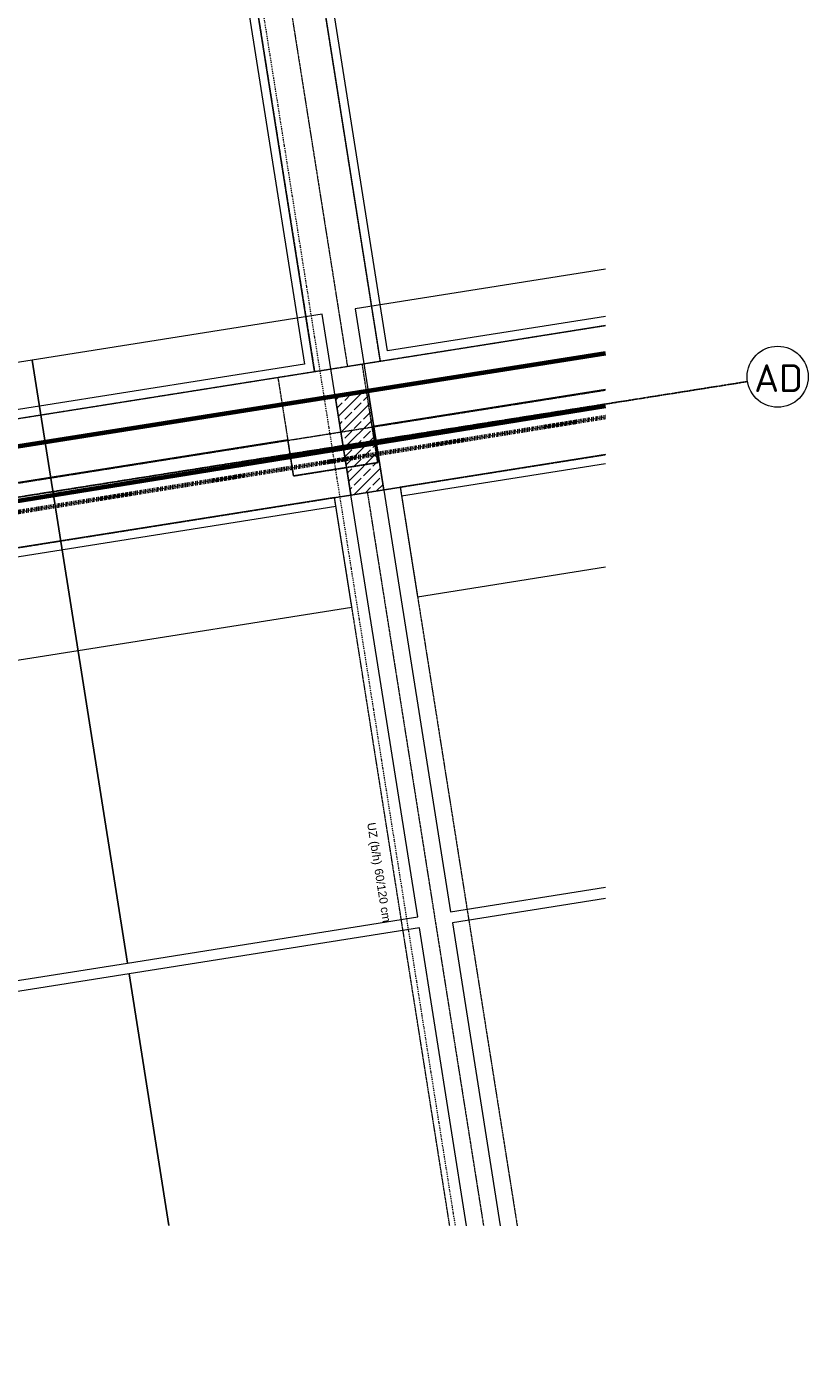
# Model space of a CAD drawing. Header units: millimetres. Extents: x 1523 to 74423, y -42059 to 10268.
# Tile 48 of 77: x 67092 to 74180, y -39821 to -27899. Entities that reach past the tile are written whole.
import ezdxf

# ---------------------------------------------------------------- set-up
doc = ezdxf.new("R2010")
doc.units = ezdxf.units.MM
for name, pattern in [('_Projekt 07 -  _  -  _  -  _  -', [7.5, 3.5, -2, 0, -2]), ('CAx_nichtHalbton', [20001.0584, 10000, -0.5292, 10000, -0.5292]), ('IMPORT-STRICHPUNKT _7_', [20, 10, -5, 0, -5]), ('IMPORT-VERDECKT _8_', [7.5, 5, -2.5]), ('Rasterlinie', [22.225, 12.7, -3.175, 3.175, -3.175])]:
    doc.linetypes.add(name, pattern=pattern)
for name, color, linetype, lineweight, true_color in [('20 A--Träger _ Deckenkonstruktion', 7, 'IMPORT-VERDECKT _8_', 13, 0x656565), ('50 A--Möblierung', 7, 'Continuous', 13, 0x656565), ('90 A--Achsraster _1_50_', 7, 'IMPORT-STRICHPUNKT _7_', 13, 0x656565), ('97 A--Etiketten _ Deckensprung', 7, 'Continuous', 13, 0x656565), ('97 A--Etiketten _ Träger', 7, 'Continuous', 13, 0x656565), ('Neubau_10 A--Stütze', 7, 'Continuous', 13, 0x656565), ('Neubau_10 VSI--Wärmeschutz _veritkal_', 7, 'Continuous', 13, 0x656565), ('Neubau_20 A--Träger _ Deckenkonstruktion', 7, 'IMPORT-VERDECKT _8_', 13, 0x656565), ('Neubau_20 VSI--Wärmeschutz _horizontal_ S_D', 7, 'Continuous', 13, 0x656565), ('Neubau_30 A--Träger _ Dachkonstruktion', 7, 'IMPORT-VERDECKT _8_', 13, 0x656565), ('Xref_706_5_--_ÜP_-1_000_16_Übersichtsplan UG_IFC 2025_01_13_dwg', 7, 'Continuous', 13, 0x767676), ('XX', 7, 'Continuous', 18, 0x804040)]:
    doc.layers.add(name, color=color, linetype=linetype, lineweight=lineweight, true_color=true_color)
doc.layers.add('S-GRID-____-IDEN', color=7, linetype='Continuous', lineweight=9)
doc.layers.add('S-GRID-____-OTLN', color=7, linetype='Continuous', lineweight=9)
doc.styles.add('Arial', font='arial.ttf', dxfattribs={"height": 75})
doc.styles.add('ISOCPEUR_1', font='isocpeur.ttf', dxfattribs={"height": 250})

# ---------------------------------------------------------------- blocks, each defined once
blk = doc.blocks.new('Xref_706_5_--_ÜP_-1_000_11_Übersichtsplan UG_IFC 2024_09_30_dwg_Standard-Rastermarker_12-V7-SuD_-1UG gesamt Plot  - Blatt 1')
at = {"layer": '90 A--Achsraster _1_50_', "color": 9, "true_color": 0xcbcbcb}
blk.add_line((0, 0), (28500, 0), dxfattribs=at)
blk = doc.blocks.new('Xref_706_5_--_ÜP_-1_000_11_Übersichtsplan UG_IFC 2024_09_30_dwg_Standard-Rastermarker_24-41960578-SuD_-1UG gesamt Plot  - Blatt 1')
at = {"layer": '90 A--Achsraster _1_50_', "color": 9, "true_color": 0xcbcbcb}
blk.add_line((5591, 0), (52920, 0), dxfattribs=at)
blk = doc.blocks.new('Xref_706_5_--_ÜP_-1_000_16_Übersichtsplan UG_IFC 2025_01_13_dwg-35469238-SuD_-1UG gesamt Plot  - Blatt 1')
at = {"layer": 'Neubau_10 A--Stütze', "true_color": 0xcbcbcb}
h = blk.add_hatch(dxfattribs=at)
h.set_pattern_fill('FP_5', color=9, style=0, pattern_type=2)
h.set_pattern_definition([(131.336, (0, 0), (90.10192, 79.25683), []), (131.336, (-45.05, -39.63), (90.10192, 79.25683), [90, -30])])
h.paths.add_polyline_path([(28331, -60213), (28303, -59914), (27407, -59998), (27435, -60297), (28271, -60219)])
at = {"layer": '20 A--Träger _ Deckenkonstruktion', "color": 9, "true_color": 0xcbcbcb}
for p, q in [((28297, -72218), (26953, -57824)), ((27727, -59983), (27529, -57861)), ((28230, -65322), (27534, -57861)), ((29442, -72111), (28115, -57898)), ((28145, -64464), (27798, -60750))]:
    blk.add_line(p, q, dxfattribs=at)
at = {"layer": '20 A--Träger _ Deckenkonstruktion', "color": 9, "true_color": 0xcbcbcb, "flags": 128}
for points in [[(28966, -79375), (30472, -95500), (26953, -57824)], [(27231, -60803), (28127, -60719), (28055, -59953), (27159, -60036)]]:
    blk.add_lwpolyline(points, dxfattribs=at)
at = {"layer": '50 A--Möblierung', "color": 9, "true_color": 0xcbcbcb}
blk.add_line((32136, -59556), (32005, -58147), dxfattribs=at)
at = {"layer": '50 A--Möblierung', "color": 9, "true_color": 0xcbcbcb, "flags": 128}
for points in [[(26447, -57792), (26660, -60068), (32136, -59556)], [(32106, -58154), (32236, -59547), (34988, -59290)], [(34969, -59593), (32264, -59846), (32510, -62484), (34797, -62271)], [(34797, -62271), (32510, -62484), (32757, -65123), (34626, -64948)]]:
    blk.add_lwpolyline(points, dxfattribs=at)
for points in [[(32411, -62494), (32164, -59855), (26688, -60367), (26934, -63005)], [(32657, -65132), (32411, -62494), (26934, -63005), (27181, -65644)]]:
    blk.add_lwpolyline(points, close=True, dxfattribs=at)
at = {"layer": '90 A--Achsraster _1_50_', "color": 9, "true_color": 0xcbcbcb}
blk.add_line((34962, -59694), (30807, -60082), dxfattribs=at)
at = {"layer": '97 A--Etiketten _ Deckensprung', "color": 9, "true_color": 0xcbcbcb, "flags": 128}
for points in [[(27660, -57869), (31165, -95400), (22986, -94872)], [(27529, -57861), (27727, -59983), (28055, -59953), (28127, -60719), (27798, -60750), (28145, -64464), (28474, -64433), (28546, -65200), (28217, -65230), (28225, -65319)]]:
    blk.add_lwpolyline(points, dxfattribs=at)
at = {"layer": 'Neubau_10 A--Stütze', "color": 9, "true_color": 0xcbcbcb, "flags": 128}
blk.add_lwpolyline([(28331, -60213), (28303, -59914), (27407, -59998), (27435, -60297)], close=True, dxfattribs=at)
at = {"layer": 'Neubau_10 VSI--Wärmeschutz _veritkal_', "color": 9, "true_color": 0xcbcbcb}
blk.add_line((28114, -57898), (28289, -59765), dxfattribs=at)
at = {"layer": 'Neubau_10 VSI--Wärmeschutz _veritkal_', "color": 9, "true_color": 0xcbcbcb, "flags": 128}
for points in [[(26872, -57819), (27057, -59800), (16981, -60741), (15488, -60880), (14342, -60987), (14350, -61067), (27144, -59872), (26952, -57824)], [(28289, -59765), (28369, -59758), (28195, -57904)], [(16008, -66456), (14923, -66558), (14930, -66637), (27665, -65448), (27200, -60469), (14405, -61664), (14413, -61744), (15559, -61637), (17052, -61498), (27128, -60556), (27578, -65375), (17502, -66317), (16008, -66456)]]:
    blk.add_lwpolyline(points, dxfattribs=at)
blk.add_lwpolyline([(28809, -65341), (28889, -65333), (28424, -60355), (28345, -60362)], close=True, dxfattribs=at)
at = {"layer": 'Neubau_20 A--Träger _ Deckenkonstruktion', "color": 9, "true_color": 0xcbcbcb}
blk.add_line((14129, -61389), (27172, -60171), dxfattribs=at)
at = {"layer": 'Neubau_20 A--Träger _ Deckenkonstruktion', "color": 9, "true_color": 0xcbcbcb, "flags": 128}
blk.add_lwpolyline([(27144, -59872), (14101, -61090), (14157, -61688), (27200, -60469)], close=True, dxfattribs=at)
at = {"layer": 'Neubau_20 VSI--Wärmeschutz _horizontal_ S_D', "color": 9, "true_color": 0xcbcbcb}
blk.add_line((28114, -57898), (28289, -59765), dxfattribs=at)
at = {"layer": 'Neubau_20 VSI--Wärmeschutz _horizontal_ S_D', "color": 9, "true_color": 0xcbcbcb, "flags": 128}
blk.add_lwpolyline([(28289, -59765), (29284, -59672), (29125, -57963)], dxfattribs=at)
blk.add_lwpolyline([(28810, -65341), (29805, -65248), (29340, -60269), (28344, -60362)], close=True, dxfattribs=at)
at = {"layer": 'Neubau_30 A--Träger _ Dachkonstruktion', "color": 9, "true_color": 0xcbcbcb}
blk.add_line((28317, -60064), (34978, -59441), dxfattribs=at)
at = {"layer": 'Neubau_30 A--Träger _ Dachkonstruktion', "color": 9, "true_color": 0xcbcbcb, "flags": 128}
blk.add_lwpolyline([(34959, -59745), (28345, -60362), (28289, -59765), (34998, -59138)], dxfattribs=at)
for name, p, rotation in [('Xref_706_5_--_ÜP_-1_000_11_Übersichtsplan UG_IFC 2024_09_30_dwg_Standard-Rastermarker_24-41960578-SuD_-1UG gesamt Plot  - Blatt 1', (32582, -110560), 95.33628353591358), ('Xref_706_5_--_ÜP_-1_000_11_Übersichtsplan UG_IFC 2024_09_30_dwg_Standard-Rastermarker_12-V7-SuD_-1UG gesamt Plot  - Blatt 1', (30807, -60082), 185.3362835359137)]:
    blk.add_blockref(name, p, dxfattribs=dict(rotation=rotation))
at = {"layer": '97 A--Etiketten _ Träger', "char_height": 75, "attachment_point": 1, "rotation": 5.3363, "line_spacing_factor": 0.941778, "style": 'Arial'}
for s, insert, width in [('UZ (b/h)', (31285, -60182), 458.19), ('60/120 cm', (31703, -60143), 584.9)]:
    blk.add_mtext(s, dxfattribs=dict(at, insert=insert, width=width))
blk = doc.blocks.new('Raster - Rasterbeschriftung-19777754-SuD_-1UG gesamt Plot  - Blatt 1')
at = {"layer": 'S-GRID-____-IDEN'}
blk.add_circle((0, 0), 5.5, dxfattribs=at)

msp = doc.modelspace()

# ---------------------------------------------------------------- linework, layer by layer
at = {"layer": 'S-GRID-____-OTLN', "linetype": 'Rasterlinie', "lineweight": 25}
msp.add_line((73593.534, -31098.556), (18520.615, -39821.249), dxfattribs=at)
at = {"layer": 'XX', "color": 7, "linetype": 'CAx_nichtHalbton', "lineweight": 70, "true_color": 0xffffff}
for p, q in [((72313.612, -30845.666), (43214.054, -35454.583)), ((72313.612, -31321.035), (48453.249, -35174.644))]:
    msp.add_line(p, q, dxfattribs=at)
at = {"layer": 'XX', "color": 5, "linetype": '_Projekt 07 -  _  -  _  -  _  -', "lineweight": 70, "true_color": 0x0000ff}
msp.add_line((27188.757, -38705.13), (72313.612, -31417.162), dxfattribs=at)

# ---------------------------------------------------------------- block references
at = {"layer": 'S-GRID-____-IDEN', "xscale": 49.99999999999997, "yscale": 49.99999999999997, "zscale": 49.99999999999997, "rotation": 98.99999999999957}
msp.add_blockref('Raster - Rasterbeschriftung-19777754-SuD_-1UG gesamt Plot  - Blatt 1', (73865.148, -31055.536), dxfattribs=at)
at = {"layer": 'Xref_706_5_--_ÜP_-1_000_16_Übersichtsplan UG_IFC 2025_01_13_dwg', "color": 9, "true_color": 0xcbcbcb, "rotation": 273.663716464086}
msp.add_blockref('Xref_706_5_--_ÜP_-1_000_16_Übersichtsplan UG_IFC 2025_01_13_dwg-35469238-SuD_-1UG gesamt Plot  - Blatt 1', (128297.139, 0), dxfattribs=at)

# ---------------------------------------------------------------- texts
at = {"layer": 'S-GRID-____-IDEN', "insert": (73653.181, -30942.676), "char_height": 250, "width": 513.08, "attachment_point": 1, "style": 'ISOCPEUR_1'}
msp.add_mtext('AD', dxfattribs=at)

doc.saveas('drawing.dxf')
